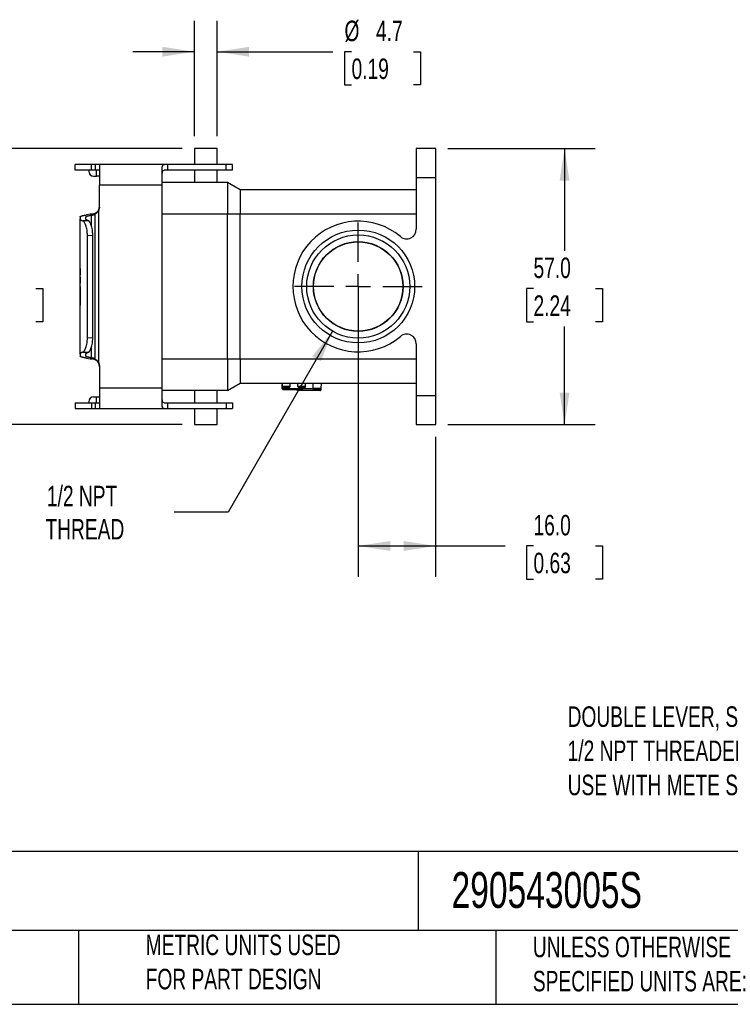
# Model space of a CAD drawing. Header units: millimetres. Extents: x 13 to 546, y 13 to 419.
# Tile 4 of 7: x 229 to 376, y 13 to 216. Entities that reach past the tile are written whole.
import ezdxf

# ---------------------------------------------------------------- set-up
doc = ezdxf.new("R2010")
doc.units = ezdxf.units.MM
doc.header["$LTSCALE"] = 2
doc.linetypes.add('SLD-Center', pattern=[19.05, 15.24, -1.27, 1.27, -1.27])
doc.linetypes.add('SLD-Solid', pattern=[0])
doc.layers.add('CENTER', color=40, linetype='SLD-Center')
doc.layers.add('DIMENSIONS', color=140, linetype='SLD-Solid', lineweight=25)
doc.layers.add('TEXT', color=140, linetype='SLD-Solid', lineweight=25)
doc.styles.add('SLDTEXTSTYLE0', font='TXT', dxfattribs={"width": 0.7})
doc.dimstyles.new('SLDDIMSTYLE0', dxfattribs={"dimtxt": 4.316016, "dimasz": 6.604, "dimexe": 0, "dimexo": 0.0625, "dimgap": 1.079004, "dimtad": 0, "dimtih": 1, "dimtoh": 1, "dimrnd": 1e-09, "dimzin": 4, "dimdsep": 46, "dimtxsty": 'SLDTEXTSTYLE0', "dimsah": 1, "dimcen": 0.09, "dimadec": 0, "dimazin": 1, "dimtfac": 1, "dimtofl": 0, "dimtmove": 0, "dimatfit": 3, "dimfxl": 0, "dimfrac": 2, "dimtolj": 1, "dimtzin": 12, "dimarcsym": 0})
doc.dimstyles.new('SLDDIMSTYLE2', dxfattribs={"dimtxt": 4.316016, "dimasz": 6.604, "dimexe": 0, "dimexo": 0.0625, "dimgap": 1.079004, "dimtad": 0, "dimtih": 1, "dimtoh": 1, "dimrnd": 1e-09, "dimzin": 12, "dimdsep": 46, "dimtxsty": 'SLDTEXTSTYLE0', "dimsah": 1, "dimcen": 0, "dimadec": 0, "dimazin": 3, "dimtfac": 1, "dimtofl": 0, "dimtmove": 0, "dimatfit": 3, "dimfxl": 0, "dimfrac": 2, "dimtolj": 1, "dimtzin": 12, "dimarcsym": 0})
doc.dimstyles.new('SLDDIMSTYLE3', dxfattribs={"dimtxt": 4.316016, "dimasz": 6.604, "dimexe": 0, "dimexo": 0.0625, "dimgap": 1.079004, "dimtad": 0, "dimtih": 1, "dimtoh": 1, "dimrnd": 1e-09, "dimzin": 12, "dimdsep": 46, "dimtxsty": 'SLDTEXTSTYLE0', "dimsah": 1, "dimcen": 0.09, "dimadec": 0, "dimazin": 3, "dimtfac": 1, "dimtmove": 0, "dimatfit": 0, "dimfxl": 0, "dimfrac": 2, "dimtolj": 1, "dimtzin": 12, "dimarcsym": 0})

# ---------------------------------------------------------------- blocks, each defined once
blk = doc.blocks.new('_D_4')
at = {"layer": 'DIMENSIONS'}
for p, q in [((317.67, 189.49), (348.12, 189.49)), ((341.77, 189.49), (341.77, 168.38)), ((335.35, 160.55), (333.9, 160.55)), ((333.9, 160.55), (333.9, 153.69)), ((348.18, 160.55), (349.63, 160.55)), ((349.63, 160.55), (349.63, 153.69)), ((333.9, 153.69), (335.35, 153.69)), ((341.77, 132.49), (341.77, 152.72)), ((349.63, 153.69), (348.18, 153.69)), ((317.67, 132.49), (348.12, 132.49))]:
    blk.add_line(p, q, dxfattribs=at)
for points in [[(341.77, 189.49), (340.75, 182.88), (342.78, 182.88)], [(341.77, 132.49), (342.78, 139.09), (340.75, 139.09)]]:
    blk.add_solid(points, dxfattribs=at)
at = {"layer": 'DIMENSIONS', "char_height": 4.233, "attachment_point": 1, "style": 'SLDTEXTSTYLE0'}
for s, insert in [('57.0', (335.35, 166.97)), ('2.24', (335.35, 159.15))]:
    blk.add_mtext(s, dxfattribs=dict(at, insert=insert))
blk = doc.blocks.new('_D_5')
at = {"layer": 'DIMENSIONS'}
for p, q in [((265.28, 192.03), (265.28, 215.84)), ((269.98, 192.03), (269.98, 215.84)), ((265.28, 209.49), (252.58, 209.49)), ((269.98, 209.49), (293.89, 209.49)), ((297.75, 209.49), (296.3, 209.49)), ((296.3, 209.49), (296.3, 202.63)), ((310.58, 209.49), (312.03, 209.49)), ((312.03, 209.49), (312.03, 202.63)), ((296.3, 202.63), (297.75, 202.63)), ((312.03, 202.63), (310.58, 202.63))]:
    blk.add_line(p, q, dxfattribs=at)
for points in [[(265.28, 209.49), (258.68, 210.5), (258.68, 208.47)], [(269.98, 209.49), (276.59, 208.47), (276.59, 210.5)]]:
    blk.add_solid(points, dxfattribs=at)
at = {"layer": 'DIMENSIONS', "char_height": 4.233, "attachment_point": 1, "style": 'SLDTEXTSTYLE0'}
for s, insert in [('%%c', (296.29, 215.91)), ('4.7', (302.81, 215.91)), ('0.19', (297.75, 208.09))]:
    blk.add_mtext(s, dxfattribs=dict(at, insert=insert))
blk = doc.blocks.new('_D_6')
at = {"layer": 'DIMENSIONS'}
for p, q in [((262.74, 189.49), (219.77, 189.49)), ((226.12, 189.49), (226.12, 168.38)), ((219.71, 160.55), (218.26, 160.55)), ((218.26, 160.55), (218.26, 153.69)), ((232.53, 160.55), (233.98, 160.55)), ((233.98, 160.55), (233.98, 153.69)), ((218.26, 153.69), (219.71, 153.69)), ((226.12, 132.49), (226.12, 152.72)), ((233.98, 153.69), (232.53, 153.69)), ((262.74, 132.49), (219.77, 132.49))]:
    blk.add_line(p, q, dxfattribs=at)
for points in [[(226.12, 189.49), (225.1, 182.88), (227.14, 182.88)], [(226.12, 132.49), (227.14, 139.09), (225.1, 139.09)]]:
    blk.add_solid(points, dxfattribs=at)
at = {"layer": 'DIMENSIONS', "char_height": 4.233, "attachment_point": 1, "style": 'SLDTEXTSTYLE0'}
for s, insert in [('57.0', (219.71, 166.97)), ('2.24', (219.71, 159.15))]:
    blk.add_mtext(s, dxfattribs=dict(at, insert=insert))
blk = doc.blocks.new('_D_7')
at = {"layer": 'DIMENSIONS'}
for p, q in [((299.13, 158.45), (299.13, 101.04)), ((315.13, 129.95), (315.13, 101.04)), ((299.13, 107.39), (315.13, 107.39)), ((315.13, 107.39), (329.51, 107.39)), ((335.35, 107.39), (333.9, 107.39)), ((333.9, 107.39), (333.9, 100.53)), ((348.18, 107.39), (349.63, 107.39)), ((349.63, 107.39), (349.63, 100.53)), ((333.9, 100.53), (335.35, 100.53)), ((349.63, 100.53), (348.18, 100.53))]:
    blk.add_line(p, q, dxfattribs=at)
for points in [[(299.13, 107.39), (305.74, 106.37), (305.74, 108.41)], [(315.13, 107.39), (308.53, 108.41), (308.53, 106.37)]]:
    blk.add_solid(points, dxfattribs=at)
at = {"layer": 'DIMENSIONS', "char_height": 4.233, "attachment_point": 1, "style": 'SLDTEXTSTYLE0'}
for s, insert in [('16.0', (335.35, 113.81)), ('0.63', (335.35, 105.99))]:
    blk.add_mtext(s, dxfattribs=dict(at, insert=insert))
blk = doc.blocks.new('_D_8')
at = {"layer": 'DIMENSIONS'}
for p, q in [((293.81, 151.77), (272.22, 114.36)), ((272.22, 114.36), (261.1, 114.36))]:
    blk.add_line(p, q, dxfattribs=at)
blk.add_solid([(293.81, 151.77), (289.63, 146.55), (291.39, 145.54)], dxfattribs=at)
at = {"layer": 'DIMENSIONS', "char_height": 4.233, "attachment_point": 1, "style": 'SLDTEXTSTYLE0'}
for s, insert in [('1/2 NPT', (234.8, 119.82)), ('THREAD', (234.5, 112.96))]:
    blk.add_mtext(s, dxfattribs=dict(at, insert=insert))
blk = doc.blocks.new('SW_CENTERMARKSYMBOL_8')
at = {"layer": 'CENTER', "color": 0}
for p, q in [((0, 5.08), (0, 13.19)), ((0, 0), (0, 2.54)), ((-5.08, 0), (-13.19, 0)), ((0, 0), (-2.54, 0)), ((0, 0), (0, -2.54)), ((0, 0), (2.54, 0)), ((5.08, 0), (13.19, 0)), ((0, -5.08), (0, -13.19))]:
    blk.add_line(p, q, dxfattribs=at)

msp = doc.modelspace()

# ---------------------------------------------------------------- linework, layer by layer
for p, q in [((265.285, 189.489), (265.285, 186.189)), ((269.985, 189.489), (265.285, 189.489)), ((269.985, 186.189), (269.985, 189.489)), ((311.135, 189.489), (311.135, 183.489)), ((315.135, 189.489), (311.135, 189.489)), ((315.135, 183.489), (315.135, 189.489)), ((240.635, 184.989), (240.635, 186.189)), ((243.984, 186.189), (240.635, 186.189)), ((243.984, 184.989), (243.984, 186.189)), ((244.831, 186.189), (243.984, 186.189)), ((245.58, 186.189), (244.831, 186.189)), ((244.831, 184.989), (244.831, 186.189)), ((259.011, 186.189), (245.58, 186.189)), ((245.635, 186.11), (245.635, 181.989)), ((258.635, 184.928), (258.635, 185.631)), ((259.72, 186.189), (259.72, 184.989)), ((271.869, 186.189), (259.72, 186.189)), ((271.869, 184.989), (271.869, 186.189)), ((273.135, 186.189), (271.869, 186.189)), ((273.135, 184.989), (273.135, 186.189)), ((243.984, 184.989), (240.635, 184.989)), ((243.435, 184.989), (243.435, 184.789)), ((244.831, 184.989), (243.984, 184.989)), ((244.435, 183.789), (245.043, 183.789)), ((245.58, 184.989), (244.831, 184.989)), ((245.043, 183.789), (245.043, 184.989)), ((245.635, 183.789), (245.043, 183.789)), ((258.635, 181.989), (258.635, 184.928)), ((271.869, 184.989), (259.72, 184.989)), ((265.285, 184.989), (265.285, 182.489)), ((269.985, 182.489), (269.985, 184.989)), ((273.135, 184.989), (271.869, 184.989)), ((311.135, 183.489), (311.135, 172.831)), ((311.135, 183.489), (315.135, 183.489)), ((315.135, 138.489), (315.135, 183.489)), ((245.635, 177.389), (245.635, 181.989)), ((245.635, 181.989), (258.635, 181.989)), ((272.135, 182.489), (258.635, 182.489)), ((258.635, 139.989), (258.635, 181.989)), ((272.135, 182.489), (272.135, 175.989)), ((274.733, 180.989), (272.135, 182.489)), ((274.733, 180.989), (274.733, 175.989)), ((311.135, 180.989), (274.733, 180.989)), ((241.635, 175.346), (241.635, 174.953)), ((241.635, 164.464), (241.635, 174.953)), ((242.835, 174.953), (242.835, 175.346)), ((243.75, 175.901), (242.975, 175.783)), ((244.014, 175.731), (244.135, 175.749)), ((244.014, 173.456), (244.014, 175.731)), ((244.135, 175.749), (244.135, 175.943)), ((244.789, 145.977), (244.789, 176)), ((245.482, 176.728), (245.482, 145.249)), ((258.635, 175.989), (272.135, 175.989)), ((272.135, 145.989), (272.135, 175.989)), ((272.135, 175.989), (274.733, 175.989)), ((274.733, 145.989), (274.733, 175.989)), ((274.733, 175.989), (311.135, 175.989)), ((243.37, 174.58), (242.256, 174.537)), ((243.165, 171.538), (244.265, 171.58)), ((243.165, 150.439), (243.165, 171.538)), ((244.265, 150.397), (244.265, 171.58)), ((241.635, 163.491), (241.635, 164.464)), ((241.635, 163.429), (241.635, 163.491)), ((241.635, 162.701), (241.635, 163.429)), ((241.685, 164.571), (241.685, 163.802)), ((241.685, 162.808), (241.685, 162.039)), ((241.635, 161.728), (241.635, 162.701)), ((241.635, 161.666), (241.635, 161.728)), ((241.635, 147.024), (241.635, 161.666)), ((241.638, 157.138), (241.638, 160.729)), ((241.685, 160.997), (241.685, 157.406)), ((243.165, 150.439), (244.265, 150.397)), ((244.014, 146.246), (244.014, 148.518)), ((311.135, 149.146), (311.135, 138.489)), ((241.635, 147.024), (241.635, 146.631)), ((242.256, 147.44), (243.37, 147.397)), ((242.835, 146.631), (242.835, 147.024)), ((242.975, 146.194), (243.75, 146.076)), ((244.135, 146.228), (244.014, 146.246)), ((244.135, 146.034), (244.135, 146.228)), ((245.635, 144.588), (245.635, 139.989)), ((272.135, 145.989), (258.635, 145.989)), ((274.733, 145.989), (272.135, 145.989)), ((272.135, 145.989), (272.135, 139.489)), ((274.733, 145.989), (274.733, 140.989)), ((311.135, 145.989), (274.733, 145.989)), ((272.135, 139.489), (274.733, 140.989)), ((274.733, 140.989), (311.135, 140.989)), ((283.432, 139.919), (283.446, 140.747)), ((283.446, 140.989), (283.446, 140.352)), ((283.446, 140.344), (283.448, 140.444)), ((283.448, 140.444), (283.448, 140.989)), ((283.448, 140.443), (285.048, 140.423)), ((285.046, 140.331), (285.048, 140.431)), ((285.048, 140.431), (285.048, 140.989)), ((286.639, 140.307), (286.641, 140.407)), ((286.641, 140.407), (286.651, 140.989)), ((286.641, 140.407), (288.241, 140.386)), ((288.239, 140.286), (288.241, 140.386)), ((288.241, 140.386), (288.251, 140.989)), ((289.833, 139.966), (289.851, 140.989)), ((291.452, 140.989), (291.433, 139.946)), ((258.635, 139.989), (245.635, 139.989)), ((245.635, 139.989), (245.635, 135.867)), ((258.635, 137.049), (258.635, 139.989)), ((272.135, 139.489), (258.635, 139.489)), ((265.285, 139.489), (265.285, 136.989)), ((269.985, 136.989), (269.985, 139.489)), ((283.431, 139.897), (283.432, 139.919)), ((289.833, 139.837), (283.432, 139.919)), ((283.628, 139.713), (291.228, 139.616)), ((283.628, 139.696), (283.628, 139.713)), ((284.202, 139.684), (283.628, 139.696)), ((283.643, 140.149), (283.644, 140.242)), ((283.643, 140.149), (284.843, 140.133)), ((283.644, 140.242), (284.844, 140.226)), ((291.227, 139.594), (284.202, 139.684)), ((284.844, 140.226), (284.843, 140.133)), ((286.835, 140.108), (286.837, 140.201)), ((288.035, 140.092), (286.835, 140.108)), ((286.837, 140.201), (288.037, 140.185)), ((287.001, 139.572), (289.319, 139.543)), ((291.225, 139.479), (287.001, 139.572)), ((288.037, 140.185), (288.035, 140.092)), ((289.321, 139.618), (289.319, 139.543)), ((289.319, 139.543), (291.226, 139.501)), ((289.833, 139.966), (289.832, 139.866)), ((291.433, 139.946), (289.833, 139.966)), ((290.028, 139.667), (290.03, 139.76)), ((291.228, 139.652), (290.028, 139.667)), ((291.23, 139.745), (290.03, 139.76)), ((291.226, 139.501), (291.225, 139.479)), ((291.228, 139.616), (291.227, 139.594)), ((291.23, 139.745), (291.228, 139.652)), ((291.429, 139.7), (291.409, 139.7)), ((291.431, 139.817), (291.429, 139.817)), ((291.431, 139.788), (291.429, 139.7)), ((291.429, 139.7), (291.429, 139.671)), ((291.432, 139.845), (291.431, 139.817)), ((291.431, 139.817), (291.431, 139.788)), ((291.433, 139.946), (291.432, 139.845)), ((311.135, 138.489), (315.135, 138.489)), ((311.135, 138.489), (311.135, 132.489)), ((315.135, 132.489), (315.135, 138.489)), ((240.635, 136.989), (240.635, 135.789)), ((240.635, 136.989), (243.984, 136.989)), ((243.435, 137.189), (243.435, 136.989)), ((243.984, 136.989), (243.984, 135.789)), ((243.984, 136.989), (244.831, 136.989)), ((244.435, 138.189), (245.043, 138.189)), ((244.831, 135.789), (244.831, 136.989)), ((244.831, 136.989), (245.58, 136.989)), ((245.043, 136.989), (245.043, 138.189)), ((245.043, 138.189), (245.635, 138.189)), ((258.635, 136.346), (258.635, 137.049)), ((259.72, 136.989), (259.72, 135.789)), ((259.72, 136.989), (271.869, 136.989)), ((271.869, 136.989), (271.869, 135.789)), ((271.869, 136.989), (273.135, 136.989)), ((273.135, 136.989), (273.135, 135.789)), ((240.635, 135.789), (243.984, 135.789)), ((243.984, 135.789), (244.831, 135.789)), ((244.831, 135.789), (245.58, 135.789)), ((245.58, 135.789), (259.011, 135.789)), ((259.72, 135.789), (271.869, 135.789)), ((265.285, 135.789), (265.285, 132.489)), ((269.985, 132.489), (269.985, 135.789)), ((271.869, 135.789), (273.135, 135.789)), ((265.285, 132.489), (269.985, 132.489)), ((311.135, 132.489), (315.135, 132.489))]:
    msp.add_line(p, q)
for centre, radius in [((299.135, 160.989), 11.65), ((299.135, 160.989), 10.65), ((299.135, 160.989), 9.267), ((299.132, 160.989), 9.227)]:
    msp.add_circle(centre, radius)
for centre, radius, start, end in [((244.435, 184.789), 1, 180, 270), ((299.135, 160.989), 13.5, 49.82223, 310.17777), ((309.135, 172.831), 2, 229.82223, 0), ((309.135, 149.146), 2, 0, 130.17777), ((244.435, 137.189), 1, 90, 180)]:
    msp.add_arc(centre, radius, start, end)
for centre, major_axis, ratio, start_param, end_param in [((283.446, 140.351), (0, 0.2), 0.0003154, 1.5674857, 1.6063171), ((283.648, 140.442), (-0.14, 0.144), 0.9866958, 0.7957793, 2.3471601), ((284.848, 140.426), (0.145, 0.141), 0.9775106, 3.9360252, 5.4854461), ((284.848, 140.43), (0.141, 0.143), 0.9953293, 5.4525856, 5.491417), ((286.841, 140.401), (-0.14, 0.144), 0.9866958, 0.7763637, 2.3471601), ((288.041, 140.385), (0.145, 0.141), 0.9775106, 3.9360252, 5.5068216), ((283.632, 139.913), (-0.14, 0.144), 0.9866958, 0.7763637, 2.3471601), ((283.631, 139.896), (0.145, 0.14), 0.9866958, 2.3652289, 3.9360252), ((283.646, 140.349), (0.145, 0.141), 0.9775106, 2.3826849, 3.9360252), ((284.846, 140.333), (-0.14, 0.144), 0.9866958, 2.3471601, 3.9373721), ((287.005, 139.772), (0.773, -0.013), 0.2587796, 3.831812, 4.712389), ((286.839, 140.308), (0.145, 0.141), 0.9775106, 2.3652289, 3.9360252), ((288.039, 140.292), (-0.14, 0.144), 0.9866958, 2.3471601, 3.9179564), ((290.032, 139.867), (0.145, 0.141), 0.9775106, 2.3652289, 3.9360252), ((290.033, 139.96), (-0.14, 0.144), 0.9866958, 0.7763637, 2.3471601), ((291.229, 139.679), (-0.14, 0.146), 0.9775106, 2.3471601, 3.9179564), ((291.229, 139.701), (0.145, 0.14), 0.9866958, 3.9360252, 5.5068216), ((291.231, 139.794), (-0.14, 0.144), 0.9866958, 2.3471601, 3.9179564), ((291.232, 139.852), (-0.14, 0.144), 0.9866958, 2.3471601, 3.9179564), ((291.231, 139.815), (0.145, 0.141), 0.9775106, 3.9360252, 5.5068216), ((291.233, 139.945), (0.145, 0.141), 0.9775106, 3.9360252, 5.5068216)]:
    msp.add_ellipse(centre, major_axis=major_axis, ratio=ratio, start_param=start_param, end_param=end_param)
for points in [[(245.58, 186.189), (245.617, 186.189), (245.635, 186.163), (245.635, 186.11)], [(241.635, 164.464), (241.635, 164.543), (241.642, 164.622), (241.656, 164.7)], [(241.635, 162.701), (241.635, 162.78), (241.642, 162.858), (241.656, 162.937)], [(241.656, 164.7), (241.664, 164.657), (241.673, 164.614), (241.685, 164.571)], [(241.656, 162.937), (241.664, 162.894), (241.673, 162.851), (241.685, 162.808)], [(241.638, 160.729), (241.645, 160.818), (241.661, 160.907), (241.685, 160.997)], [(241.685, 157.406), (241.661, 157.316), (241.645, 157.227), (241.638, 157.138)], [(245.635, 135.867), (245.635, 135.814), (245.617, 135.789), (245.58, 135.789)]]:
    msp.add_open_spline(points, degree=3)
for points, knots in [([(258.635, 185.631), (258.635, 185.817), (258.661, 185.957), (258.754, 186.097), (258.793, 186.132), (258.889, 186.177), (258.946, 186.189), (259.011, 186.189)], [0, 0, 0, 0, 0.5, 0.5, 0.75, 0.75, 1, 1, 1, 1]), ([(259.72, 186.189), (259.672, 186.189), (259.576, 186.189), (259.444, 186.189), (259.321, 186.189), (259.207, 186.189), (259.103, 186.189), (259.042, 186.189), (259.011, 186.189)], [0, 0, 0, 0, 0.16716988, 0.33373623, 0.5, 0.66626377, 0.83283012, 1, 1, 1, 1]), ([(258.635, 184.139), (258.635, 184.277), (258.64, 184.399), (258.665, 184.611), (258.685, 184.703), (258.745, 184.846), (258.784, 184.9), (258.882, 184.971), (258.942, 184.989), (259.011, 184.989)], [0, 0, 0, 0, 0.25, 0.25, 0.5, 0.5, 0.75, 0.75, 1, 1, 1, 1]), ([(259.72, 184.989), (259.672, 184.989), (259.576, 184.989), (259.444, 184.989), (259.321, 184.989), (259.207, 184.989), (259.103, 184.989), (259.042, 184.989), (259.011, 184.989)], [0, 0, 0, 0, 0.16716988, 0.33373623, 0.5, 0.66626377, 0.83283012, 1, 1, 1, 1]), ([(245.482, 176.833), (245.498, 176.868), (245.53, 176.937), (245.568, 177.045), (245.598, 177.154), (245.619, 177.266), (245.632, 177.379), (245.634, 177.456), (245.635, 177.494)], [0, 0, 0, 0, 0.1682247, 0.334541, 0.4999054, 0.6652911, 0.8316708, 1, 1, 1, 1]), ([(245.635, 177.389), (245.634, 177.351), (245.632, 177.274), (245.619, 177.161), (245.598, 177.049), (245.568, 176.94), (245.53, 176.832), (245.498, 176.763), (245.482, 176.728)], [0, 0, 0, 0, 0.1683292, 0.3347089, 0.5000946, 0.665459, 0.8317753, 1, 1, 1, 1]), ([(241.635, 175.346), (241.636, 175.355), (241.638, 175.373), (241.652, 175.398), (241.672, 175.423), (241.7, 175.446), (241.732, 175.468), (241.768, 175.489), (241.807, 175.508), (241.848, 175.526), (241.89, 175.543), (241.932, 175.558), (242.02, 175.588), (242.171, 175.631), (242.412, 175.686), (242.677, 175.736), (242.877, 175.768), (242.975, 175.783)], [0, 0, 0, 0, 0.0591874, 0.1156311, 0.1693313, 0.2202878, 0.2685007, 0.3139699, 0.3566954, 0.3966771, 0.4339151, 0.4684094, 0.5001599, 0.6350313, 0.7632951, 0.8849512, 1, 1, 1, 1]), ([(241.635, 174.953), (241.636, 174.94), (241.638, 174.915), (241.654, 174.877), (241.679, 174.838), (241.715, 174.8), (241.761, 174.762), (241.818, 174.725), (241.885, 174.687), (241.961, 174.649), (242.049, 174.612), (242.146, 174.575), (242.219, 174.55), (242.256, 174.537)], [0, 0, 0, 0, 0.0912987, 0.1823682, 0.2732585, 0.3640201, 0.4547034, 0.5453593, 0.6360385, 0.7267917, 0.8176694, 0.9087222, 1, 1, 1, 1]), ([(242.835, 175.346), (242.836, 175.354), (242.837, 175.371), (242.852, 175.396), (242.875, 175.422), (242.908, 175.447), (242.95, 175.471), (243.002, 175.496), (243.063, 175.521), (243.156, 175.553), (243.296, 175.594), (243.499, 175.641), (243.735, 175.687), (243.921, 175.716), (244.014, 175.731)], [0, 0, 0, 0, 0.0627471, 0.1252958, 0.1877125, 0.2500638, 0.3124169, 0.3748385, 0.4373955, 0.5001542, 0.6253946, 0.7500917, 0.8747815, 1, 1, 1, 1]), ([(243.37, 174.58), (243.335, 174.592), (243.266, 174.617), (243.176, 174.653), (243.095, 174.691), (243.026, 174.728), (242.967, 174.765), (242.919, 174.802), (242.881, 174.84), (242.855, 174.878), (242.838, 174.915), (242.836, 174.941), (242.835, 174.953)], [0, 0, 0, 0, 0.1003612, 0.2004773, 0.3004097, 0.4002202, 0.4999708, 0.5997238, 0.6995413, 0.7994854, 0.8996178, 1, 1, 1, 1]), ([(244.135, 175.943), (244.105, 175.94), (244.045, 175.935), (243.962, 175.927), (243.885, 175.919), (243.814, 175.91), (243.771, 175.904), (243.75, 175.901)], [0, 0, 0, 0, 0.2006717, 0.4002447, 0.5994808, 0.7991456, 1, 1, 1, 1]), ([(244.135, 175.943), (244.165, 175.946), (244.223, 175.951), (244.315, 175.966), (244.406, 175.985), (244.53, 176.018), (244.69, 176.077), (244.882, 176.175), (245.064, 176.302), (245.229, 176.456), (245.374, 176.632), (245.446, 176.766), (245.482, 176.833)], [0, 0, 0, 0, 0.065972, 0.12954398, 0.19085612, 0.25006467, 0.37627821, 0.49958981, 0.62428655, 0.74937923, 0.87450392, 1, 1, 1, 1]), ([(244.135, 175.749), (244.173, 175.756), (244.248, 175.769), (244.36, 175.799), (244.471, 175.836), (244.579, 175.882), (244.685, 175.936), (244.755, 175.978), (244.789, 176)], [0, 0, 0, 0, 0.171282, 0.3403884, 0.5075602, 0.6730468, 0.8371055, 1, 1, 1, 1]), ([(245.482, 176.728), (245.467, 176.697), (245.436, 176.638), (245.386, 176.557), (245.324, 176.467), (245.246, 176.372), (245.137, 176.259), (245.015, 176.154), (244.886, 176.061), (244.821, 176.02), (244.789, 176)], [0, 0, 0, 0, 0.0911488, 0.1744803, 0.2500885, 0.3800329, 0.4999865, 0.67521, 0.8392963, 1, 1, 1, 1]), ([(243.165, 171.538), (243.164, 171.585), (243.164, 171.678), (243.16, 171.817), (243.153, 171.956), (243.141, 172.141), (243.12, 172.369), (243.073, 172.723), (242.993, 173.142), (242.866, 173.589), (242.72, 173.965), (242.589, 174.208), (242.483, 174.357), (242.405, 174.443), (242.329, 174.506), (242.28, 174.527), (242.256, 174.537)], [0, 0, 0, 0, 0.0311215, 0.0622873, 0.093566, 0.1250251, 0.1876724, 0.2498792, 0.3749445, 0.4995317, 0.6245711, 0.7492157, 0.8121828, 0.8746113, 0.937038, 1, 1, 1, 1]), ([(244.265, 171.58), (244.265, 171.637), (244.264, 171.745), (244.259, 171.902), (244.252, 172.043), (244.243, 172.171), (244.233, 172.284), (244.223, 172.383), (244.213, 172.468), (244.204, 172.539), (244.196, 172.597), (244.189, 172.642), (244.156, 172.861), (244.089, 173.205), (243.96, 173.654), (243.82, 174.014), (243.691, 174.255), (243.59, 174.4), (243.514, 174.486), (243.44, 174.549), (243.393, 174.569), (243.37, 174.58)], [0, 0, 0, 0, 0.0379477, 0.0728672, 0.1047583, 0.1336209, 0.1594548, 0.1822599, 0.2020361, 0.2187832, 0.2325013, 0.2431901, 0.2508498, 0.3891712, 0.5005269, 0.6302969, 0.7501483, 0.8125029, 0.8749206, 0.9374151, 1, 1, 1, 1]), ([(241.685, 163.802), (241.678, 163.774), (241.661, 163.703), (241.64, 163.58), (241.637, 163.484), (241.635, 163.429)], [0, 0, 0, 0, 0.2193673, 0.5527, 1, 1, 1, 1]), ([(241.685, 162.039), (241.678, 162.011), (241.661, 161.94), (241.64, 161.816), (241.637, 161.721), (241.635, 161.666)], [0, 0, 0, 0, 0.2193673, 0.5527, 1, 1, 1, 1]), ([(242.256, 147.44), (242.268, 147.444), (242.292, 147.453), (242.329, 147.475), (242.366, 147.503), (242.418, 147.548), (242.483, 147.62), (242.588, 147.767), (242.719, 148.009), (242.865, 148.386), (242.992, 148.832), (243.073, 149.252), (243.12, 149.606), (243.146, 149.88), (243.162, 150.158), (243.164, 150.345), (243.165, 150.439)], [0, 0, 0, 0, 0.0311615, 0.0623429, 0.0936098, 0.1250275, 0.1877229, 0.2498789, 0.3750112, 0.4995205, 0.6246321, 0.7492157, 0.8123353, 0.8748038, 0.9371736, 1, 1, 1, 1]), ([(243.37, 147.397), (243.383, 147.403), (243.409, 147.413), (243.451, 147.44), (243.493, 147.474), (243.536, 147.516), (243.58, 147.567), (243.624, 147.625), (243.703, 147.744), (243.821, 147.965), (243.961, 148.326), (244.089, 148.775), (244.163, 149.15), (244.207, 149.459), (244.233, 149.681), (244.259, 150.004), (244.263, 150.255), (244.265, 150.397)], [0, 0, 0, 0, 0.03567418, 0.07139803, 0.10717412, 0.14300501, 0.17889326, 0.21484142, 0.250852, 0.37015209, 0.50053964, 0.61191951, 0.75017515, 0.78029534, 0.83198274, 0.90522396, 1, 1, 1, 1]), ([(242.256, 147.44), (242.219, 147.427), (242.146, 147.402), (242.049, 147.365), (241.961, 147.328), (241.885, 147.29), (241.818, 147.252), (241.761, 147.215), (241.715, 147.177), (241.679, 147.139), (241.654, 147.1), (241.638, 147.062), (241.636, 147.037), (241.635, 147.024)], [0, 0, 0, 0, 0.0912778, 0.1823306, 0.2732083, 0.3639615, 0.4546407, 0.5452966, 0.6359799, 0.7267415, 0.8176318, 0.9087013, 1, 1, 1, 1]), ([(242.975, 146.194), (242.926, 146.201), (242.827, 146.216), (242.686, 146.24), (242.55, 146.265), (242.42, 146.291), (242.296, 146.318), (242.179, 146.346), (242.071, 146.375), (241.971, 146.405), (241.875, 146.439), (241.785, 146.478), (241.706, 146.524), (241.647, 146.575), (241.639, 146.612), (241.635, 146.631)], [0, 0, 0, 0, 0.0567022, 0.1150572, 0.175065, 0.2367257, 0.3000393, 0.365006, 0.4316257, 0.4998986, 0.5733626, 0.6601059, 0.7601273, 0.8734258, 1, 1, 1, 1]), ([(242.835, 147.024), (242.836, 147.036), (242.838, 147.062), (242.855, 147.099), (242.881, 147.137), (242.919, 147.175), (242.967, 147.212), (243.026, 147.249), (243.095, 147.286), (243.176, 147.324), (243.266, 147.361), (243.335, 147.385), (243.37, 147.397)], [0, 0, 0, 0, 0.1003822, 0.2005146, 0.3004587, 0.4002762, 0.5000292, 0.5997798, 0.6995903, 0.7995227, 0.8996388, 1, 1, 1, 1]), ([(244.014, 146.246), (243.966, 146.253), (243.872, 146.268), (243.74, 146.29), (243.617, 146.313), (243.503, 146.336), (243.397, 146.36), (243.301, 146.383), (243.212, 146.407), (243.107, 146.44), (242.997, 146.481), (242.904, 146.53), (242.846, 146.581), (242.838, 146.614), (242.835, 146.631)], [0, 0, 0, 0, 0.0626909, 0.1251905, 0.1875653, 0.2498822, 0.3122084, 0.3746108, 0.4371562, 0.499911, 0.6251668, 0.7499101, 0.8746761, 1, 1, 1, 1]), ([(243.75, 146.076), (243.771, 146.073), (243.814, 146.067), (243.885, 146.058), (243.962, 146.05), (244.045, 146.042), (244.105, 146.037), (244.135, 146.034)], [0, 0, 0, 0, 0.2008544, 0.40051924, 0.59975531, 0.79932829, 1, 1, 1, 1]), ([(244.789, 145.977), (244.755, 145.999), (244.685, 146.041), (244.579, 146.095), (244.471, 146.141), (244.36, 146.178), (244.248, 146.208), (244.173, 146.221), (244.135, 146.228)], [0, 0, 0, 0, 0.1628945, 0.3269532, 0.4924398, 0.6596116, 0.828718, 1, 1, 1, 1]), ([(245.482, 145.144), (245.465, 145.178), (245.43, 145.245), (245.369, 145.341), (245.302, 145.432), (245.204, 145.545), (245.066, 145.674), (244.888, 145.798), (244.702, 145.895), (244.513, 145.965), (244.319, 146.014), (244.197, 146.027), (244.135, 146.034)], [0, 0, 0, 0, 0.0625913, 0.1248978, 0.1872705, 0.2500595, 0.3740654, 0.4997041, 0.6156852, 0.7365532, 0.8641386, 1, 1, 1, 1]), ([(244.789, 145.977), (244.805, 145.968), (244.835, 145.948), (244.89, 145.912), (244.949, 145.871), (245.013, 145.823), (245.081, 145.767), (245.159, 145.696), (245.246, 145.606), (245.333, 145.499), (245.414, 145.379), (245.459, 145.294), (245.482, 145.249)], [0, 0, 0, 0, 0.0805139, 0.1608216, 0.2419591, 0.3249312, 0.410678, 0.5000522, 0.6195102, 0.7496191, 0.8658603, 1, 1, 1, 1]), ([(245.482, 145.249), (245.498, 145.214), (245.53, 145.145), (245.568, 145.037), (245.598, 144.928), (245.619, 144.816), (245.632, 144.703), (245.634, 144.626), (245.635, 144.588)], [0, 0, 0, 0, 0.1682247, 0.334541, 0.4999054, 0.6652911, 0.8316708, 1, 1, 1, 1]), ([(245.635, 144.483), (245.634, 144.521), (245.632, 144.598), (245.619, 144.711), (245.598, 144.823), (245.568, 144.932), (245.53, 145.04), (245.498, 145.109), (245.482, 145.144)], [0, 0, 0, 0, 0.1683292, 0.3347089, 0.5000946, 0.665459, 0.8317753, 1, 1, 1, 1]), ([(259.011, 136.989), (258.942, 136.989), (258.883, 137.006), (258.785, 137.076), (258.745, 137.13), (258.686, 137.274), (258.665, 137.363), (258.64, 137.576), (258.635, 137.7), (258.635, 137.838)], [0, 0, 0, 0, 0.25, 0.25, 0.5, 0.5, 0.75, 0.75, 1, 1, 1, 1]), ([(259.011, 135.789), (258.88, 135.789), (258.786, 135.832), (258.693, 135.972), (258.67, 136.031), (258.641, 136.171), (258.635, 136.253), (258.635, 136.346)], [0, 0, 0, 0, 0.5, 0.5, 0.75, 0.75, 1, 1, 1, 1]), ([(259.011, 136.989), (259.042, 136.989), (259.103, 136.989), (259.207, 136.989), (259.321, 136.989), (259.444, 136.989), (259.576, 136.989), (259.672, 136.989), (259.72, 136.989)], [0, 0, 0, 0, 0.1671699, 0.3337362, 0.5, 0.6662638, 0.8328301, 1, 1, 1, 1]), ([(259.011, 135.789), (259.042, 135.789), (259.103, 135.789), (259.207, 135.789), (259.321, 135.789), (259.444, 135.789), (259.576, 135.789), (259.672, 135.789), (259.72, 135.789)], [0, 0, 0, 0, 0.1671699, 0.3337362, 0.5, 0.6662638, 0.8328301, 1, 1, 1, 1])]:
    msp.add_open_spline(points, degree=3, knots=knots)
at = {"layer": 'TEXT'}
for p, q in [((546.1, 44.252), (12.7, 44.252)), ((311.518, 44.252), (311.518, 27.94)), ((546.1, 27.94), (12.7, 27.94)), ((241.293, 27.94), (241.293, 12.7)), ((327.56, 27.94), (327.56, 12.7)), ((12.7, 12.7), (546.1, 12.7))]:
    msp.add_line(p, q, dxfattribs=at)

# ---------------------------------------------------------------- block references
at = {"layer": 'CENTER'}
msp.add_blockref('SW_CENTERMARKSYMBOL_8', (299.135, 160.989), dxfattribs=at)

# ---------------------------------------------------------------- texts
at = {"layer": 'TEXT', "attachment_point": 1, "style": 'SLDTEXTSTYLE0'}
for s, insert, char_height in [('DOUBLE LEVER, SIDE ENTRY, CONNECTOR HOUSING SIZE 10B, (1) ^J1/2 NPT THREADED HOLE, HEAVY-DUTY DIE CAST ALUMINUM. FOR ^JUSE WITH METE SIZE 10B 4-PEG CONNECTOR HOUSINGS.', (342.403, 74.248), 4.233333), ('290543005S', (318.415, 40.022), 7.4083), ('METRIC UNITS USED ^JFOR PART DESIGN', (255.209, 27.091), 4.23333), ('UNLESS OTHERWISE ^JSPECIFIED UNITS ARE:', (335.216, 26.662), 4.23333)]:
    msp.add_mtext(s, dxfattribs=dict(at, insert=insert, char_height=char_height))

# ---------------------------------------------------------------- dimensions: what is measured, and where the dimension line sits
at = {"layer": 'DIMENSIONS'}
dim = msp.add_linear_dim(base=(265.285, 209.489), p1=(269.985, 189.489), p2=(265.285, 189.489), text='%%c<>', dimstyle='SLDDIMSTYLE3', dxfattribs=at)
dim.commit()
dim.dimension.update_dxf_attribs({"geometry": '_D_5', "text_midpoint": (304.165, 209.489), "dimtype": 160})
for base, p1, p2, picture, middle in [((226.119, 132.489), (265.285, 189.489), (265.285, 132.489), '_D_6', (226.119, 160.55)), ((341.766, 189.489), (315.135, 132.489), (315.135, 189.489), '_D_4', (341.766, 160.55))]:
    dim = msp.add_linear_dim(base=base, p1=p1, p2=p2, angle=90, dimstyle='SLDDIMSTYLE0', dxfattribs=at)
    dim.commit()
    dim.dimension.update_dxf_attribs({"geometry": picture, "text_midpoint": middle, "dimtype": 160})
dim = msp.add_diameter_dim_2p(p1=(304.46, 170.212), p2=(293.81, 151.765), text='1/2 NPT\\PTHREAD', dimstyle='SLDDIMSTYLE2', override={"dimpost": '<>'}, dxfattribs=at)
dim.commit()
dim.dimension.update_dxf_attribs({"geometry": '_D_8', "text_midpoint": (246.217, 114.364), "dimtype": 163})
dim = msp.add_linear_dim(base=(299.135, 107.389), p1=(315.135, 132.489), p2=(299.135, 160.989), dimstyle='SLDDIMSTYLE0', dxfattribs=at)
dim.commit()
dim.dimension.update_dxf_attribs({"geometry": '_D_7', "text_midpoint": (341.766, 107.389), "dimtype": 160})

doc.saveas('drawing.dxf')
